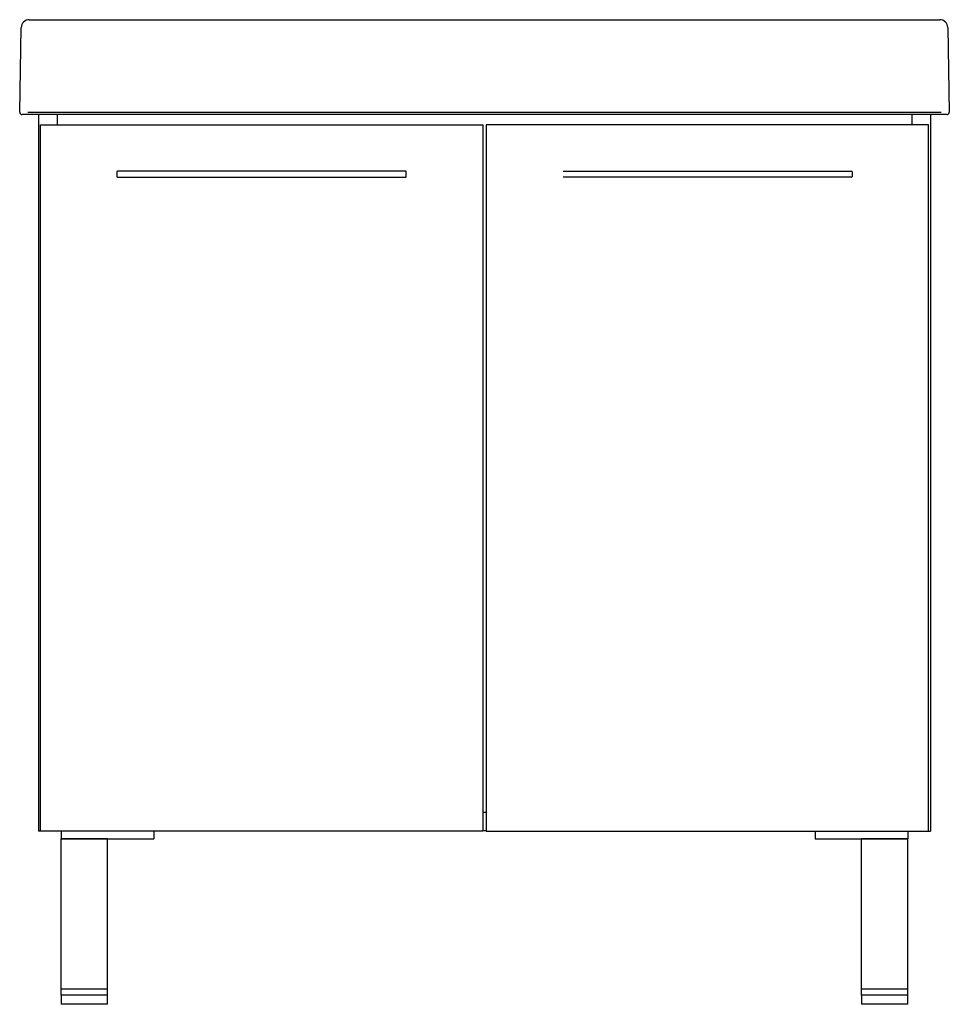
# Model space of a CAD drawing. Header units: millimetres. Extents: x 3609.475 to 3610.278, y 2240.634 to 2241.485.
import ezdxf

# ---------------------------------------------------------------- set-up
doc = ezdxf.new("R2010")
doc.units = ezdxf.units.MM
doc.layers.add('SANINDUSA', color=3, linetype='Continuous')

msp = doc.modelspace()

# ---------------------------------------------------------------- linework, layer by layer
at = {"layer": 'SANINDUSA'}
for p, q in [((3609.47517, 2241.40459), (3609.47646, 2241.47768)), ((3609.48346, 2241.48456), (3610.26963, 2241.48456)), ((3610.27663, 2241.47768), (3610.27792, 2241.40459)), ((3609.48216, 2241.40256), (3609.47717, 2241.40256)), ((3609.48216, 2241.40465), (3610.27092, 2241.40465)), ((3610.27092, 2241.40256), (3609.48216, 2241.40256)), ((3609.49154, 2241.40256), (3609.49154, 2240.78368)), ((3609.50754, 2241.40256), (3609.50754, 2241.39368)), ((3610.24554, 2241.40256), (3610.24554, 2241.39368)), ((3610.26154, 2241.40256), (3610.26154, 2240.78368)), ((3610.27592, 2241.40256), (3610.27092, 2241.40256)), ((3609.49304, 2241.39368), (3609.87504, 2241.39368)), ((3609.49304, 2240.78368), (3609.49304, 2241.39368)), ((3609.87504, 2241.39368), (3609.87504, 2240.78368)), ((3609.87804, 2241.39368), (3609.87804, 2240.78368)), ((3610.26004, 2241.39368), (3609.87804, 2241.39368)), ((3610.26004, 2240.78368), (3610.26004, 2241.39368)), ((3609.55904, 2241.35318), (3609.55904, 2241.34918)), ((3609.80854, 2241.35368), (3609.55954, 2241.35368)), ((3609.80904, 2241.34918), (3609.80904, 2241.35318)), ((3609.94454, 2241.35368), (3610.19354, 2241.35368)), ((3610.19404, 2241.35318), (3610.19404, 2241.34918)), ((3609.55954, 2241.34868), (3609.80854, 2241.34868)), ((3610.19354, 2241.34868), (3609.94454, 2241.34868)), ((3609.87504, 2240.80018), (3609.87804, 2240.80018)), ((3609.49304, 2240.78368), (3609.49154, 2240.78368)), ((3609.87504, 2240.78368), (3609.49304, 2240.78368)), ((3609.51104, 2240.78368), (3609.51104, 2240.77718)), ((3609.59104, 2240.78368), (3609.59104, 2240.77718)), ((3609.87504, 2240.78418), (3609.87804, 2240.78418)), ((3609.87804, 2240.78368), (3610.26004, 2240.78368)), ((3610.16204, 2240.78368), (3610.16204, 2240.77718)), ((3610.24204, 2240.78368), (3610.24204, 2240.77718)), ((3610.26004, 2240.78368), (3610.26154, 2240.78368)), ((3609.51104, 2240.77718), (3609.59104, 2240.77718)), ((3609.51104, 2240.64718), (3609.51104, 2240.77718)), ((3609.55104, 2240.77718), (3609.51104, 2240.77718)), ((3609.55104, 2240.64718), (3609.55104, 2240.77718)), ((3610.16204, 2240.77718), (3610.24204, 2240.77718)), ((3610.24204, 2240.77718), (3610.20204, 2240.77718)), ((3610.20204, 2240.64718), (3610.20204, 2240.77718)), ((3610.24204, 2240.64718), (3610.24204, 2240.77718)), ((3609.55104, 2240.64718), (3609.51104, 2240.64718)), ((3609.51104, 2240.64218), (3609.51104, 2240.64718)), ((3609.55104, 2240.64218), (3609.55104, 2240.64718)), ((3610.24204, 2240.64718), (3610.20204, 2240.64718)), ((3610.20204, 2240.64218), (3610.20204, 2240.64718)), ((3610.24204, 2240.64218), (3610.24204, 2240.64718)), ((3609.51104, 2240.64218), (3609.51104, 2240.63418)), ((3609.55104, 2240.64218), (3609.51104, 2240.64218)), ((3609.55104, 2240.63418), (3609.55104, 2240.64218)), ((3610.20204, 2240.64218), (3610.20204, 2240.63418)), ((3610.24204, 2240.64218), (3610.20204, 2240.64218)), ((3610.24204, 2240.63418), (3610.24204, 2240.64218)), ((3609.53104, 2240.63418), (3609.51104, 2240.63418)), ((3609.55104, 2240.63418), (3609.53104, 2240.63418)), ((3610.24204, 2240.63418), (3610.20204, 2240.63418))]:
    msp.add_line(p, q, dxfattribs=at)
for centre, radius, start, end in [((3609.48346, 2241.47756), 0.007, 90.00059, 179.00019), ((3610.26963, 2241.47756), 0.007, 0.99981, 89.99941), ((3609.47717, 2241.40456), 0.002, 178.99932, 270.00012), ((3610.27592, 2241.40456), 0.002, 269.99988, 1.00068), ((3609.55954, 2241.35318), 0.0005, 90, 180), ((3609.80854, 2241.35318), 0.0005, 0, 90), ((3610.19354, 2241.35318), 0.0005, 0, 90), ((3609.55954, 2241.34918), 0.0005, 180, 270), ((3609.80854, 2241.34918), 0.0005, 270, 0), ((3610.19354, 2241.34918), 0.0005, 270, 0)]:
    msp.add_arc(centre, radius, start, end, dxfattribs=at)

doc.saveas('drawing.dxf')
